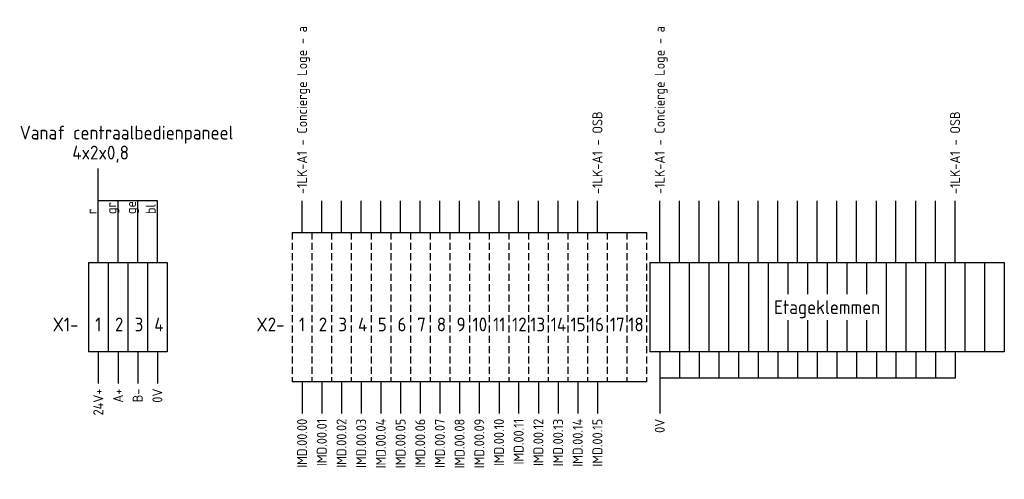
# Model space of a CAD drawing. Extents: x -1224 to 18134, y -20786 to 3554.
# Tile 21 of 88: x 4903 to 5082, y -6529 to -6445. Entities that reach past the tile are written whole.
import ezdxf
from ezdxf.enums import TextEntityAlignment as Align

# ---------------------------------------------------------------- set-up
doc = ezdxf.new("R2010")
doc.units = 0
doc.linetypes.add('HIDDEN2', pattern=[1.875, 1.25, -0.625])
doc.layers.add('EL$1----', color=3, linetype='CONTINUOUS')
doc.styles.add('BURO-018', font='ISO.shx', dxfattribs={"height": 1.8})
doc.styles.add('BURO-025', font='ISO.shx', dxfattribs={"height": 2.5})

msp = doc.modelspace()

# ---------------------------------------------------------------- linework, layer by layer
at = {"layer": 'EL$1----', "color": 1}
for p, q in [((4917.74, -6489.24), (4917.74, -6472.18)), ((4928.44, -6478.03), (4917.74, -6478.03)), ((4921.31, -6489.24), (4921.31, -6478.03)), ((4924.88, -6489.24), (4924.88, -6478.03)), ((4928.44, -6489.24), (4928.44, -6478.03)), ((4954.65, -6483.77), (4954.65, -6478.03)), ((4958.22, -6483.77), (4958.22, -6478.03)), ((4961.79, -6483.77), (4961.79, -6478.03)), ((4965.36, -6483.77), (4965.36, -6478.03)), ((4968.92, -6483.77), (4968.92, -6478.03)), ((4972.49, -6483.77), (4972.49, -6478.03)), ((4976.06, -6483.77), (4976.06, -6478.03)), ((4979.62, -6483.77), (4979.62, -6478.03)), ((4983.19, -6483.77), (4983.19, -6478.03)), ((4986.76, -6483.77), (4986.76, -6478.03)), ((4990.33, -6483.77), (4990.33, -6478.03)), ((4993.89, -6483.77), (4993.89, -6478.03)), ((4997.46, -6483.77), (4997.46, -6478.03)), ((5001.03, -6483.77), (5001.03, -6478.03)), ((5004.59, -6483.77), (5004.59, -6478.03)), ((5008.16, -6483.77), (5008.16, -6478.03)), ((5019.45, -6489.24), (5019.45, -6478.03)), ((5023.02, -6489.24), (5023.02, -6478.03)), ((5026.58, -6489.24), (5026.58, -6478.03)), ((5030.15, -6489.24), (5030.15, -6478.03)), ((5033.72, -6489.24), (5033.72, -6478.03)), ((5037.28, -6489.24), (5037.28, -6478.03)), ((5040.85, -6489.24), (5040.85, -6478.03)), ((5044.42, -6489.24), (5044.42, -6478.03)), ((5047.99, -6489.24), (5047.99, -6478.03)), ((5051.55, -6489.24), (5051.55, -6478.03)), ((5055.12, -6489.24), (5055.12, -6478.03)), ((5058.69, -6489.24), (5058.69, -6478.03)), ((5062.25, -6489.24), (5062.25, -6478.03)), ((5065.82, -6489.24), (5065.82, -6478.03)), ((5069.39, -6489.24), (5069.39, -6478.03)), ((5072.96, -6489.24), (5072.96, -6478.03)), ((4917.74, -6505.39), (4917.74, -6511.13)), ((4921.31, -6505.39), (4921.31, -6511.13)), ((4924.88, -6505.39), (4924.88, -6511.13)), ((4928.44, -6505.39), (4928.44, -6511.13)), ((5019.45, -6505.39), (5019.45, -6516.6)), ((5023.02, -6505.39), (5023.02, -6510.16)), ((5026.58, -6505.39), (5026.58, -6510.16)), ((5030.15, -6505.39), (5030.15, -6510.16)), ((5033.72, -6505.39), (5033.72, -6510.16)), ((5037.28, -6505.39), (5037.28, -6510.16)), ((5040.85, -6505.39), (5040.85, -6510.16)), ((5044.42, -6505.39), (5044.42, -6510.16)), ((5047.99, -6505.39), (5047.99, -6510.16)), ((5051.55, -6505.39), (5051.55, -6510.16)), ((5055.12, -6505.39), (5055.12, -6510.16)), ((5058.69, -6505.39), (5058.69, -6510.16)), ((5062.25, -6505.39), (5062.25, -6510.16)), ((5065.82, -6505.39), (5065.82, -6510.16)), ((5069.39, -6505.39), (5069.39, -6510.16)), ((5072.96, -6505.39), (5072.96, -6510.16)), ((5023.02, -6510.16), (5019.45, -6510.16)), ((5026.58, -6510.16), (5023.02, -6510.16)), ((5030.15, -6510.16), (5026.58, -6510.16)), ((5033.72, -6510.16), (5030.15, -6510.16)), ((5037.28, -6510.16), (5033.72, -6510.16)), ((5040.85, -6510.16), (5037.28, -6510.16)), ((5044.42, -6510.16), (5040.85, -6510.16)), ((5047.99, -6510.16), (5044.42, -6510.16)), ((5051.55, -6510.16), (5047.99, -6510.16)), ((5055.12, -6510.16), (5051.55, -6510.16)), ((5058.69, -6510.16), (5055.12, -6510.16)), ((5062.25, -6510.16), (5058.69, -6510.16)), ((5065.82, -6510.16), (5062.25, -6510.16)), ((5069.39, -6510.16), (5065.82, -6510.16)), ((5072.96, -6510.16), (5069.39, -6510.16)), ((4954.65, -6510.86), (4954.65, -6516.6)), ((4958.22, -6510.86), (4958.22, -6516.6)), ((4961.79, -6510.86), (4961.79, -6516.6)), ((4965.36, -6510.86), (4965.36, -6516.6)), ((4968.92, -6510.86), (4968.92, -6516.6)), ((4972.49, -6510.86), (4972.49, -6516.6)), ((4976.06, -6510.86), (4976.06, -6516.6)), ((4979.62, -6510.86), (4979.62, -6516.6)), ((4983.19, -6510.86), (4983.19, -6516.6)), ((4986.76, -6510.86), (4986.76, -6516.6)), ((4990.33, -6510.86), (4990.33, -6516.6)), ((4993.89, -6510.86), (4993.89, -6516.6)), ((4997.46, -6510.86), (4997.46, -6516.6)), ((5001.03, -6510.86), (5001.03, -6516.6)), ((5004.59, -6510.86), (5004.59, -6516.6)), ((5008.16, -6510.86), (5008.16, -6516.6))]:
    msp.add_line(p, q, dxfattribs=at)
at = {"layer": 'EL$1----', "color": 1, "linetype": 'Continuous'}
for p, q in [((4952.87, -6483.77), (4956.44, -6483.77)), ((4956.44, -6483.77), (4960, -6483.77)), ((4960, -6483.77), (4963.57, -6483.77)), ((4963.57, -6483.77), (4967.14, -6483.77)), ((4967.14, -6483.77), (4970.71, -6483.77)), ((4970.71, -6483.77), (4974.27, -6483.77)), ((4974.27, -6483.77), (4977.84, -6483.77)), ((4977.84, -6483.77), (4981.41, -6483.77)), ((4981.41, -6483.77), (4984.97, -6483.77)), ((4984.97, -6483.77), (4988.54, -6483.77)), ((4988.54, -6483.77), (4992.11, -6483.77)), ((4992.11, -6483.77), (4995.68, -6483.77)), ((4995.68, -6483.77), (4999.24, -6483.77)), ((4999.24, -6483.77), (5002.81, -6483.77)), ((5002.81, -6483.77), (5006.38, -6483.77)), ((5006.38, -6483.77), (5009.94, -6483.77)), ((5009.94, -6483.77), (5013.51, -6483.77)), ((5013.51, -6483.77), (5017.08, -6483.77)), ((4956.44, -6510.86), (4952.87, -6510.86)), ((4960, -6510.86), (4956.44, -6510.86)), ((4963.57, -6510.86), (4960, -6510.86)), ((4967.14, -6510.86), (4963.57, -6510.86)), ((4970.71, -6510.86), (4967.14, -6510.86)), ((4974.27, -6510.86), (4970.71, -6510.86)), ((4977.84, -6510.86), (4974.27, -6510.86)), ((4981.41, -6510.86), (4977.84, -6510.86)), ((4984.97, -6510.86), (4981.41, -6510.86)), ((4988.54, -6510.86), (4984.97, -6510.86)), ((4992.11, -6510.86), (4988.54, -6510.86)), ((4995.68, -6510.86), (4992.11, -6510.86)), ((4999.24, -6510.86), (4995.68, -6510.86)), ((5002.81, -6510.86), (4999.24, -6510.86)), ((5006.38, -6510.86), (5002.81, -6510.86)), ((5009.94, -6510.86), (5006.38, -6510.86)), ((5013.51, -6510.86), (5009.94, -6510.86)), ((5017.08, -6510.86), (5013.51, -6510.86))]:
    msp.add_line(p, q, dxfattribs=at)
at = {"layer": 'EL$1----', "color": 1, "linetype": 'HIDDEN2'}
for p, q in [((4952.87, -6483.77), (4952.87, -6510.86)), ((4956.44, -6483.77), (4956.44, -6510.86)), ((4956.44, -6483.77), (4956.44, -6510.86)), ((4960, -6483.77), (4960, -6510.86)), ((4960, -6483.77), (4960, -6510.86)), ((4963.57, -6483.77), (4963.57, -6510.86)), ((4963.57, -6483.77), (4963.57, -6510.86)), ((4967.14, -6483.77), (4967.14, -6510.86)), ((4967.14, -6483.77), (4967.14, -6510.86)), ((4970.71, -6483.77), (4970.71, -6510.86)), ((4970.71, -6483.77), (4970.71, -6510.86)), ((4974.27, -6483.77), (4974.27, -6510.86)), ((4974.27, -6483.77), (4974.27, -6510.86)), ((4977.84, -6483.77), (4977.84, -6510.86)), ((4977.84, -6483.77), (4977.84, -6510.86)), ((4981.41, -6483.77), (4981.41, -6510.86)), ((4981.41, -6483.77), (4981.41, -6510.86)), ((4984.97, -6483.77), (4984.97, -6510.86)), ((4984.97, -6483.77), (4984.97, -6510.86)), ((4988.54, -6483.77), (4988.54, -6510.86)), ((4988.54, -6483.77), (4988.54, -6510.86)), ((4992.11, -6483.77), (4992.11, -6510.86)), ((4992.11, -6483.77), (4992.11, -6510.86)), ((4995.68, -6483.77), (4995.68, -6510.86)), ((4995.68, -6483.77), (4995.68, -6510.86)), ((4999.24, -6483.77), (4999.24, -6510.86)), ((4999.24, -6483.77), (4999.24, -6510.86)), ((5002.81, -6483.77), (5002.81, -6510.86)), ((5002.81, -6483.77), (5002.81, -6510.86)), ((5006.38, -6483.77), (5006.38, -6510.86)), ((5006.38, -6483.77), (5006.38, -6510.86)), ((5009.94, -6483.77), (5009.94, -6510.86)), ((5009.94, -6483.77), (5009.94, -6510.86)), ((5009.94, -6483.77), (5009.94, -6510.86)), ((5009.94, -6483.77), (5009.94, -6510.86)), ((5013.51, -6483.77), (5013.51, -6510.86)), ((5013.51, -6483.77), (5013.51, -6510.86)), ((5017.08, -6483.77), (5017.08, -6510.86))]:
    msp.add_line(p, q, dxfattribs=at)
at = {"layer": 'EL$1----'}
for p, q in [((4915.96, -6489.24), (4919.53, -6489.24)), ((4915.96, -6489.24), (4915.96, -6505.39)), ((4919.53, -6489.24), (4919.53, -6505.39)), ((4919.53, -6489.24), (4923.09, -6489.24)), ((4919.53, -6489.24), (4919.53, -6505.39)), ((4923.09, -6489.24), (4923.09, -6505.39)), ((4923.09, -6489.24), (4926.66, -6489.24)), ((4923.09, -6489.24), (4923.09, -6505.39)), ((4926.66, -6489.24), (4926.66, -6505.39)), ((4926.66, -6489.24), (4930.23, -6489.24)), ((4926.66, -6489.24), (4926.66, -6505.39)), ((4930.23, -6489.24), (4930.23, -6505.39)), ((4930.23, -6489.24), (4930.23, -6505.39)), ((4930.23, -6489.24), (4930.23, -6505.39)), ((4930.23, -6489.24), (4930.23, -6505.39)), ((5017.66, -6489.24), (5021.23, -6489.24)), ((5017.66, -6489.24), (5017.66, -6505.39)), ((5021.23, -6489.24), (5021.23, -6505.39)), ((5021.23, -6489.24), (5024.8, -6489.24)), ((5021.23, -6489.24), (5021.23, -6505.39)), ((5024.8, -6489.24), (5024.8, -6505.39)), ((5024.8, -6489.24), (5028.37, -6489.24)), ((5024.8, -6489.24), (5024.8, -6505.39)), ((5028.37, -6489.24), (5028.37, -6505.39)), ((5028.37, -6489.24), (5031.93, -6489.24)), ((5031.93, -6489.24), (5031.93, -6505.39)), ((5031.93, -6489.24), (5035.5, -6489.24)), ((5031.93, -6489.24), (5031.93, -6505.39)), ((5035.5, -6489.24), (5035.5, -6505.39)), ((5035.5, -6489.24), (5039.07, -6489.24)), ((5035.5, -6489.24), (5035.5, -6505.39)), ((5039.07, -6489.24), (5039.07, -6505.39)), ((5039.07, -6489.24), (5042.63, -6489.24)), ((5039.07, -6489.24), (5039.07, -6505.39)), ((5042.63, -6489.24), (5042.63, -6494.97)), ((5042.63, -6489.24), (5046.2, -6489.24)), ((5042.63, -6489.24), (5042.63, -6494.97)), ((5046.2, -6489.24), (5046.2, -6494.97)), ((5046.2, -6489.24), (5049.77, -6489.24)), ((5046.2, -6489.24), (5046.2, -6494.97)), ((5049.77, -6489.24), (5049.77, -6494.97)), ((5049.77, -6489.24), (5053.34, -6489.24)), ((5049.77, -6489.24), (5049.77, -6494.97)), ((5053.34, -6489.24), (5053.34, -6494.97)), ((5053.34, -6489.24), (5053.34, -6494.97)), ((5053.34, -6489.24), (5056.9, -6489.24)), ((5056.9, -6489.24), (5056.9, -6494.97)), ((5056.9, -6489.24), (5060.47, -6489.24)), ((5056.9, -6489.24), (5056.9, -6494.97)), ((5060.47, -6489.24), (5060.47, -6505.39)), ((5060.47, -6489.24), (5064.04, -6489.24)), ((5060.47, -6489.24), (5060.47, -6505.39)), ((5064.04, -6489.24), (5064.04, -6505.39)), ((5064.04, -6489.24), (5067.6, -6489.24)), ((5064.04, -6489.24), (5064.04, -6505.39)), ((5067.6, -6489.24), (5067.6, -6505.39)), ((5067.6, -6489.24), (5071.17, -6489.24)), ((5067.6, -6489.24), (5067.6, -6505.39)), ((5071.17, -6489.24), (5071.17, -6505.39)), ((5071.17, -6489.24), (5074.74, -6489.24)), ((5071.17, -6489.24), (5071.17, -6505.39)), ((5074.74, -6489.24), (5074.74, -6505.39)), ((5074.74, -6489.24), (5074.74, -6505.39)), ((5074.74, -6489.24), (5074.74, -6505.39)), ((5074.74, -6489.24), (5078.31, -6489.24)), ((5074.74, -6489.24), (5074.74, -6505.39)), ((5078.31, -6489.24), (5078.31, -6505.39)), ((5078.31, -6489.24), (5081.87, -6489.24)), ((5078.31, -6489.24), (5078.31, -6505.39)), ((5081.87, -6489.24), (5081.87, -6505.39)), ((5081.87, -6489.24), (5081.87, -6505.39)), ((5042.63, -6499.66), (5042.63, -6505.39)), ((5042.63, -6499.66), (5042.63, -6505.39)), ((5046.2, -6499.66), (5046.2, -6505.39)), ((5046.2, -6499.66), (5046.2, -6505.39)), ((5049.77, -6499.66), (5049.77, -6505.39)), ((5049.77, -6499.66), (5049.77, -6505.39)), ((5053.34, -6499.66), (5053.34, -6505.39)), ((5053.34, -6499.66), (5053.34, -6505.39)), ((5056.9, -6499.66), (5056.9, -6505.39)), ((5056.9, -6499.66), (5056.9, -6505.39)), ((4919.53, -6505.39), (4915.96, -6505.39)), ((4923.09, -6505.39), (4919.53, -6505.39)), ((4926.66, -6505.39), (4923.09, -6505.39)), ((4930.23, -6505.39), (4926.66, -6505.39)), ((5021.23, -6505.39), (5017.66, -6505.39)), ((5024.8, -6505.39), (5021.23, -6505.39)), ((5028.37, -6505.39), (5024.8, -6505.39)), ((5031.93, -6505.39), (5028.37, -6505.39)), ((5035.5, -6505.39), (5031.93, -6505.39)), ((5039.07, -6505.39), (5035.5, -6505.39)), ((5042.63, -6505.39), (5039.07, -6505.39)), ((5046.2, -6505.39), (5042.63, -6505.39)), ((5049.77, -6505.39), (5046.2, -6505.39)), ((5053.34, -6505.39), (5049.77, -6505.39)), ((5056.9, -6505.39), (5053.34, -6505.39)), ((5060.47, -6505.39), (5056.9, -6505.39)), ((5064.04, -6505.39), (5060.47, -6505.39)), ((5067.6, -6505.39), (5064.04, -6505.39)), ((5071.17, -6505.39), (5067.6, -6505.39)), ((5074.74, -6505.39), (5071.17, -6505.39)), ((5078.31, -6505.39), (5074.74, -6505.39)), ((5081.87, -6505.39), (5078.31, -6505.39))]:
    msp.add_line(p, q, dxfattribs=at)

# ---------------------------------------------------------------- texts
at = {"layer": 'EL$1----', "color": 1, "style": 'BURO-018'}
for s, p in [('-1LK-A1 - Concierge Loge - a', (4954.65, -6476.81)), ('-1LK-A1 - Concierge Loge - a', (5019.45, -6476.81)), ('-1LK-A1 - OSB', (5008.16, -6476.81)), ('-1LK-A1 - OSB', (5072.96, -6476.81))]:
    msp.add_text(s, height=1.8, rotation=90, dxfattribs=at).set_placement(p, align=Align.MIDDLE_LEFT)
at = {"layer": 'EL$1----', "color": 1, "style": 'BURO-025'}
for s, p in [('Vanaf centraalbedienpaneel', (4903.49, -6466.93)), ('4x2x0,8', (4913.02, -6470.55)), ('X1-', (4909.47, -6501.69)), ('1', (4917.18, -6501.69)), ('2', (4920.75, -6501.69)), ('3', (4924.32, -6501.69)), ('4', (4927.88, -6501.69)), ('X2-', (4946.39, -6501.69)), ('1', (4954.09, -6501.69)), ('2', (4957.66, -6501.69)), ('3', (4961.23, -6501.69)), ('4', (4964.79, -6501.69)), ('5', (4968.36, -6501.69)), ('6', (4971.93, -6501.69)), ('7', (4975.5, -6501.69)), ('8', (4979.06, -6501.69)), ('9', (4982.63, -6501.69)), ('10', (4985.52, -6501.69)), ('11', (4989.25, -6501.69)), ('12', (4992.69, -6501.69)), ('13', (4996, -6501.69)), ('14', (4999.7, -6501.69)), ('15', (5003.27, -6501.69)), ('16', (5006.6, -6501.69)), ('17', (5010.4, -6501.69)), ('18', (5013.74, -6501.69))]:
    msp.add_text(s, height=2.5, dxfattribs=at).set_placement(p)
at = {"layer": 'EL$1----', "color": 2, "style": 'BURO-018'}
for s, p in [('gr', (4920.99, -6480.44)), ('ge', (4924.56, -6480.44)), ('bl', (4928.12, -6480.44)), ('r', (4917.42, -6480.44))]:
    msp.add_text(s, height=1.8, rotation=90, dxfattribs=at).set_placement(p)
at = {"layer": 'EL$1----', "color": 1, "style": 'BURO-025'}
msp.add_text('Etageklemmen', height=2.5, dxfattribs=at).set_placement((5049.77, -6497.31), align=Align.MIDDLE_CENTER)
at = {"layer": 'EL$1----', "color": 1, "style": 'BURO-018'}
for s, p in [('24V+', (4917.74, -6512.06)), ('A+', (4921.31, -6512.06)), ('B-', (4924.88, -6512.06)), ('0V', (4928.44, -6512.06)), ('IMD.00.00', (4954.65, -6517.53)), ('IMD.00.01', (4958.22, -6517.53)), ('IMD.00.02', (4961.79, -6517.53)), ('IMD.00.03', (4965.36, -6517.53)), ('IMD.00.04', (4968.92, -6517.53)), ('IMD.00.05', (4972.49, -6517.53)), ('IMD.00.06', (4976.06, -6517.53)), ('IMD.00.07', (4979.62, -6517.53)), ('IMD.00.08', (4983.19, -6517.53)), ('IMD.00.09', (4986.76, -6517.53)), ('IMD.00.10', (4990.33, -6517.53)), ('IMD.00.11', (4993.89, -6517.53)), ('IMD.00.12', (4997.46, -6517.53)), ('IMD.00.13', (5001.03, -6517.53)), ('IMD.00.14', (5004.59, -6517.53)), ('IMD.00.15', (5008.16, -6517.53)), ('0V', (5019.45, -6517.53))]:
    msp.add_text(s, height=1.8, rotation=90, dxfattribs=at).set_placement(p, align=Align.MIDDLE_RIGHT)

doc.saveas('drawing.dxf')
